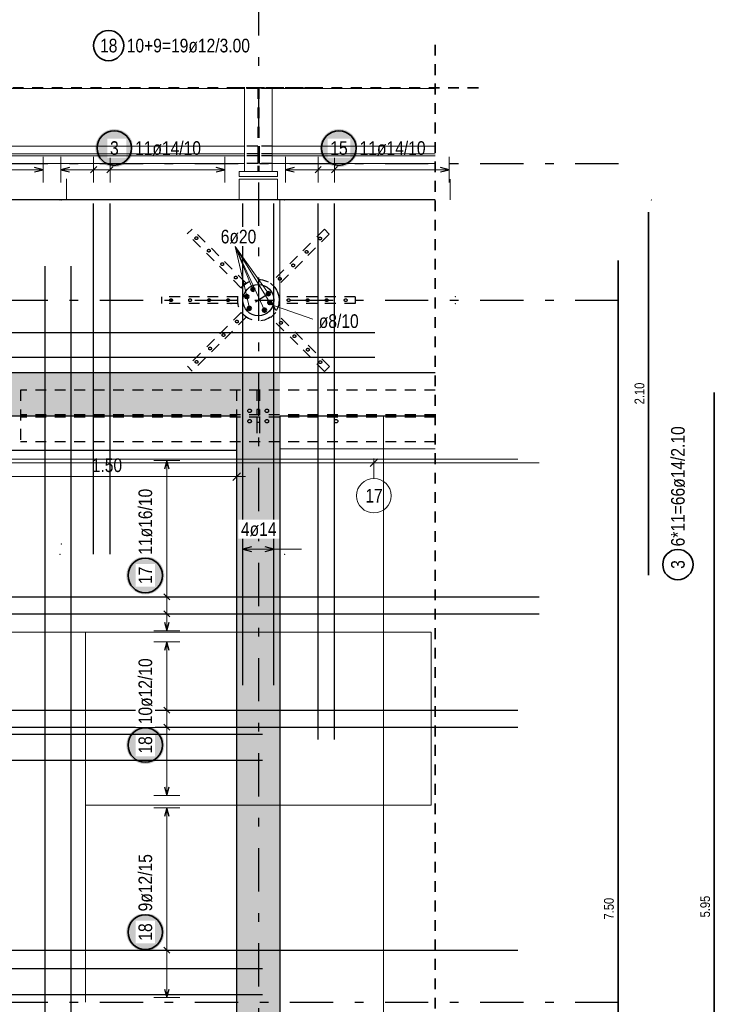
# Model space of a CAD drawing. Header units: millimetres. Extents: x -5 to 113, y -26 to 51.
# Tile 20 of 31: x 42 to 50, y 27 to 38. Entities that reach past the tile are written whole.
import ezdxf

# ---------------------------------------------------------------- set-up
doc = ezdxf.new("R2010")
doc.units = ezdxf.units.MM
doc.linetypes.add('DASHDOTX2', pattern=[2, 1, -0.5, 0, -0.5])
doc.linetypes.add('HIDDEN', pattern=[0.375, 0.25, -0.125])
for name, color, linetype, lineweight in [('Achsen', 7, 'Continuous', 20), ('Mattenbewehrung', 7, 'Continuous', 20), ('Schraffuren', 7, 'Continuous', 20), ('Stabstahl', 7, 'Continuous', 20)]:
    doc.layers.add(name, color=color, linetype=linetype, lineweight=lineweight)
doc.styles.add('Arial Narrow', font='ARIALN.TTF')
doc.dimstyles.new('Arch_Strakon_dimstyle', dxfattribs={"dimtxt": 15.75, "dimasz": 1, "dimexe": 1.25, "dimexo": 0.0625, "dimgap": 1, "dimtad": 0, "dimdec": 4, "dimzin": 12, "dimdsep": 46, "dimtxsty": 'Arial Narrow', "dimblk": 'Arrowhead_Tick', "dimsah": 1, "dimcen": 0, "dimse1": 1, "dimse2": 1, "dimclrd": 6, "dimclrt": 2, "dimazin": 0, "dimtfac": 1, "dimtdec": 4, "dimtmove": 0, "dimatfit": 3, "dimldrblk": 'NONE', "dimfxl": 1, "dimtvp": 1, "dimtolj": 1, "dimtzin": 0, "dimlwd": 13, "dimarcsym": 2})

# ---------------------------------------------------------------- blocks, each defined once
blk = doc.blocks.new('Arrowhead_Tick')
at = {"color": 0, "linetype": 'Continuous', "lineweight": -2, "ltscale": 0.5}
for p, q in [((0, 20), (0, -10)), ((-1, 0), (0, 0)), ((10, 0), (0, 0))]:
    blk.add_line(p, q, dxfattribs=at)
at = {"color": 2, "linetype": 'Continuous', "lineweight": 35, "ltscale": 0.5}
blk.add_line((4.4, 4.4), (-4.4, -4.4), dxfattribs=at)
blk = doc.blocks.new('*D20')
at = {"layer": 'Defpoints', "color": 0}
for p in [(44.757, 33.15), (41.755, 33.01), (44.757, 32.85)]:
    blk.add_point(p, dxfattribs=at)
at = {"layer": 'Stabstahl', "color": 6, "linetype": 'Continuous', "lineweight": 13}
blk.add_line((41.765, 32.85), (44.747, 32.85), dxfattribs=at)
at = {"layer": 'Stabstahl', "color": 6, "lineweight": 13, "xscale": 0.01, "yscale": 0.01, "zscale": 0.01}
blk.add_blockref('Arrowhead_Tick', (44.757, 32.85), dxfattribs=at)
at = {"layer": 'Stabstahl', "color": 6, "lineweight": 13, "xscale": 0.01, "yscale": 0.01, "zscale": 0.01, "rotation": 180}
blk.add_blockref('Arrowhead_Tick', (41.755, 32.85), dxfattribs=at)
at = {"layer": 'Stabstahl', "color": 2, "lineweight": 35, "insert": (43.256, 32.98), "char_height": 0.1575, "attachment_point": 5, "style": 'Arial Narrow'}
blk.add_mtext('\\A1;1.50', dxfattribs=at)
blk = doc.blocks.new('_None')

msp = doc.modelspace()

# ---------------------------------------------------------------- hatches: boundary and pattern name
at = {"layer": 'Schraffuren', "lineweight": 13, "true_color": 0xd7ffd7}
for points in [[(44.756532, 34.050196), (44.756532, 33.550196), (42.156532, 33.550196), (42.156532, 34.050195)], [(45.256532, 34.050196), (45.256532, 6.630196), (44.756532, 6.630196), (44.756532, 34.050196)]]:
    msp.add_hatch(color=254, dxfattribs=at).paths.add_polyline_path(points)
at = {"layer": 'Stabstahl', "lineweight": 25, "true_color": 0xffffff}
for points in [[(43.561502, 36.65), (43.561368, 36.657678), (43.560966, 36.665346), (43.560297, 36.672996), (43.559361, 36.680618), (43.55816, 36.688203), (43.556695, 36.695741), (43.554967, 36.703223), (43.55298, 36.71064), (43.550735, 36.717984), (43.548235, 36.725244), (43.545483, 36.732413), (43.542482, 36.739482), (43.539237, 36.746442), (43.535751, 36.753284), (43.532028, 36.76), (43.528073, 36.766582), (43.523891, 36.773022), (43.519486, 36.779313), (43.514865, 36.785446), (43.510032, 36.791413), (43.504994, 36.797209), (43.499757, 36.802825), (43.494327, 36.808255), (43.488711, 36.813492), (43.482916, 36.81853), (43.476948, 36.823362), (43.470815, 36.827984), (43.464525, 36.832388), (43.458085, 36.836571), (43.451502, 36.840526), (43.444786, 36.844248), (43.437944, 36.847735), (43.430984, 36.85098), (43.423916, 36.85398), (43.416747, 36.856732), (43.409486, 36.859232), (43.402142, 36.861478), (43.394725, 36.863465), (43.387243, 36.865192), (43.379705, 36.866658), (43.37212, 36.867859), (43.364499, 36.868795), (43.356849, 36.869464), (43.34918, 36.869866), (43.341502, 36.87), (43.333824, 36.869866), (43.326156, 36.869464), (43.318506, 36.868795), (43.310884, 36.867859), (43.3033, 36.866658), (43.295762, 36.865192), (43.288279, 36.863465), (43.280862, 36.861478), (43.273519, 36.859232), (43.266258, 36.856732), (43.259089, 36.85398), (43.25202, 36.85098), (43.245061, 36.847735), (43.238219, 36.844248), (43.231502, 36.840526), (43.22492, 36.836571), (43.21848, 36.832388), (43.21219, 36.827984), (43.206057, 36.823362), (43.200089, 36.81853), (43.194294, 36.813492), (43.188677, 36.808255), (43.183248, 36.802825), (43.17801, 36.797209), (43.172972, 36.791413), (43.16814, 36.785446), (43.163519, 36.779313), (43.159114, 36.773022), (43.154932, 36.766582), (43.150977, 36.76), (43.147254, 36.753284), (43.143768, 36.746442), (43.140522, 36.739482), (43.137522, 36.732413), (43.13477, 36.725244), (43.13227, 36.717984), (43.130025, 36.71064), (43.128037, 36.703223), (43.12631, 36.695741), (43.124845, 36.688203), (43.123643, 36.680618), (43.122707, 36.672996), (43.122038, 36.665346), (43.121636, 36.657678), (43.121502, 36.65), (43.121636, 36.642322), (43.122038, 36.634654), (43.122707, 36.627004), (43.123643, 36.619382), (43.124845, 36.611797), (43.12631, 36.604259), (43.128037, 36.596777), (43.130025, 36.58936), (43.13227, 36.582016), (43.13477, 36.574756), (43.137522, 36.567587), (43.140522, 36.560518), (43.143768, 36.553558), (43.147254, 36.546716), (43.150977, 36.54), (43.154932, 36.533418), (43.159114, 36.526978), (43.163519, 36.520687), (43.16814, 36.514554), (43.172972, 36.508587), (43.17801, 36.502791), (43.183248, 36.497175), (43.188677, 36.491745), (43.194294, 36.486508), (43.200089, 36.48147), (43.206057, 36.476638), (43.21219, 36.472016), (43.21848, 36.467612), (43.22492, 36.463429), (43.231502, 36.459474), (43.238219, 36.455752), (43.245061, 36.452265), (43.25202, 36.44902), (43.259089, 36.44602), (43.266258, 36.443268), (43.273519, 36.440768), (43.280862, 36.438522), (43.288279, 36.436535), (43.295762, 36.434808), (43.3033, 36.433342), (43.310884, 36.432141), (43.318506, 36.431205), (43.326156, 36.430536), (43.333824, 36.430134), (43.341502, 36.43), (43.34918, 36.430134), (43.356849, 36.430536), (43.364499, 36.431205), (43.37212, 36.432141), (43.379705, 36.433342), (43.387243, 36.434808), (43.394725, 36.436535), (43.402142, 36.438522), (43.409486, 36.440768), (43.416747, 36.443268), (43.423916, 36.44602), (43.430984, 36.44902), (43.437944, 36.452265), (43.444786, 36.455752), (43.451502, 36.459474), (43.458085, 36.463429), (43.464525, 36.467612), (43.470815, 36.472016), (43.476948, 36.476638), (43.482916, 36.48147), (43.488711, 36.486508), (43.494327, 36.491745), (43.499757, 36.497175), (43.504994, 36.502791), (43.510032, 36.508587), (43.514865, 36.514554), (43.519486, 36.520687), (43.523891, 36.526978), (43.528073, 36.533418), (43.532028, 36.54), (43.535751, 36.546716), (43.539237, 36.553558), (43.542482, 36.560518), (43.545483, 36.567587), (43.548235, 36.574756), (43.550735, 36.582016), (43.55298, 36.58936), (43.554967, 36.596777), (43.556695, 36.604259), (43.55816, 36.611797), (43.559361, 36.619382), (43.560297, 36.627004), (43.560966, 36.634654)], [(46.158893, 36.65), (46.158759, 36.657678), (46.158357, 36.665346), (46.157688, 36.672996), (46.156752, 36.680618), (46.155551, 36.688203), (46.154085, 36.695741), (46.152358, 36.703223), (46.150371, 36.71064), (46.148125, 36.717984), (46.145625, 36.725244), (46.142873, 36.732413), (46.139873, 36.739482), (46.136628, 36.746442), (46.133141, 36.753284), (46.129419, 36.76), (46.125464, 36.766582), (46.121281, 36.773022), (46.116877, 36.779313), (46.112255, 36.785446), (46.107423, 36.791413), (46.102385, 36.797209), (46.097148, 36.802825), (46.091718, 36.808255), (46.086102, 36.813492), (46.080306, 36.81853), (46.074339, 36.823362), (46.068206, 36.827984), (46.061915, 36.832388), (46.055475, 36.836571), (46.048893, 36.840526), (46.042177, 36.844248), (46.035335, 36.847735), (46.028375, 36.85098), (46.021306, 36.85398), (46.014137, 36.856732), (46.006877, 36.859232), (45.999533, 36.861478), (45.992116, 36.863465), (45.984634, 36.865192), (45.977096, 36.866658), (45.969511, 36.867859), (45.961889, 36.868795), (45.954239, 36.869464), (45.946571, 36.869866), (45.938893, 36.87), (45.931215, 36.869866), (45.923547, 36.869464), (45.915897, 36.868795), (45.908275, 36.867859), (45.90069, 36.866658), (45.893152, 36.865192), (45.88567, 36.863465), (45.878253, 36.861478), (45.870909, 36.859232), (45.863649, 36.856732), (45.85648, 36.85398), (45.849411, 36.85098), (45.842451, 36.847735), (45.835609, 36.844248), (45.828893, 36.840526), (45.822311, 36.836571), (45.815871, 36.832388), (45.80958, 36.827984), (45.803447, 36.823362), (45.79748, 36.81853), (45.791684, 36.813492), (45.786068, 36.808255), (45.780638, 36.802825), (45.775401, 36.797209), (45.770363, 36.791413), (45.765531, 36.785446), (45.760909, 36.779313), (45.756505, 36.773022), (45.752322, 36.766582), (45.748367, 36.76), (45.744645, 36.753284), (45.741158, 36.746442), (45.737913, 36.739482), (45.734913, 36.732413), (45.732161, 36.725244), (45.729661, 36.717984), (45.727415, 36.71064), (45.725428, 36.703223), (45.723701, 36.695741), (45.722235, 36.688203), (45.721034, 36.680618), (45.720098, 36.672996), (45.719429, 36.665346), (45.719027, 36.657678), (45.718893, 36.65), (45.719027, 36.642322), (45.719429, 36.634654), (45.720098, 36.627004), (45.721034, 36.619382), (45.722235, 36.611797), (45.723701, 36.604259), (45.725428, 36.596777), (45.727415, 36.58936), (45.729661, 36.582016), (45.732161, 36.574756), (45.734913, 36.567587), (45.737913, 36.560518), (45.741158, 36.553558), (45.744645, 36.546716), (45.748367, 36.54), (45.752322, 36.533418), (45.756505, 36.526978), (45.760909, 36.520687), (45.765531, 36.514554), (45.770363, 36.508587), (45.775401, 36.502791), (45.780638, 36.497175), (45.786068, 36.491745), (45.791684, 36.486508), (45.79748, 36.48147), (45.803447, 36.476638), (45.80958, 36.472016), (45.815871, 36.467612), (45.822311, 36.463429), (45.828893, 36.459474), (45.835609, 36.455752), (45.842451, 36.452265), (45.849411, 36.44902), (45.85648, 36.44602), (45.863649, 36.443268), (45.870909, 36.440768), (45.878253, 36.438522), (45.88567, 36.436535), (45.893152, 36.434808), (45.90069, 36.433342), (45.908275, 36.432141), (45.915897, 36.431205), (45.923547, 36.430536), (45.931215, 36.430134), (45.938893, 36.43), (45.946571, 36.430134), (45.954239, 36.430536), (45.961889, 36.431205), (45.969511, 36.432141), (45.977096, 36.433342), (45.984634, 36.434808), (45.992116, 36.436535), (45.999533, 36.438522), (46.006877, 36.440768), (46.014137, 36.443268), (46.021306, 36.44602), (46.028375, 36.44902), (46.035335, 36.452265), (46.042177, 36.455752), (46.048893, 36.459474), (46.055475, 36.463429), (46.061915, 36.467612), (46.068206, 36.472016), (46.074339, 36.476638), (46.080306, 36.48147), (46.086102, 36.486508), (46.091718, 36.491745), (46.097148, 36.497175), (46.102385, 36.502791), (46.107423, 36.508587), (46.112255, 36.514554), (46.116877, 36.520687), (46.121281, 36.526978), (46.125464, 36.533418), (46.129419, 36.54), (46.133141, 36.546716), (46.136628, 36.553558), (46.139873, 36.560518), (46.142873, 36.567587), (46.145625, 36.574756), (46.148125, 36.582016), (46.150371, 36.58936), (46.152358, 36.596777), (46.154085, 36.604259), (46.155551, 36.611797), (46.156752, 36.619382), (46.157688, 36.627004), (46.158357, 36.634654)], [(43.92, 31.70621), (43.919866, 31.713888), (43.919464, 31.721556), (43.918795, 31.729206), (43.917859, 31.736828), (43.916658, 31.744412), (43.915192, 31.75195), (43.913465, 31.759433), (43.911478, 31.76685), (43.909232, 31.774193), (43.906732, 31.781454), (43.90398, 31.788623), (43.90098, 31.795692), (43.897735, 31.802651), (43.894248, 31.809493), (43.890526, 31.81621), (43.886571, 31.822792), (43.882388, 31.829232), (43.877984, 31.835522), (43.873362, 31.841655), (43.86853, 31.847623), (43.863492, 31.853418), (43.858255, 31.859035), (43.852825, 31.864464), (43.847209, 31.869702), (43.841413, 31.874739), (43.835446, 31.879572), (43.829313, 31.884193), (43.823022, 31.888598), (43.816582, 31.89278), (43.81, 31.896735), (43.803284, 31.900458), (43.796442, 31.903944), (43.789482, 31.90719), (43.782413, 31.91019), (43.775244, 31.912942), (43.767984, 31.915442), (43.76064, 31.917687), (43.753223, 31.919675), (43.745741, 31.921402), (43.738203, 31.922867), (43.730618, 31.924069), (43.722996, 31.925005), (43.715346, 31.925674), (43.707678, 31.926076), (43.7, 31.92621), (43.692322, 31.926076), (43.684654, 31.925674), (43.677004, 31.925005), (43.669382, 31.924069), (43.661797, 31.922867), (43.654259, 31.921402), (43.646777, 31.919675), (43.63936, 31.917687), (43.632016, 31.915442), (43.624756, 31.912942), (43.617587, 31.91019), (43.610518, 31.90719), (43.603558, 31.903944), (43.596716, 31.900458), (43.59, 31.896735), (43.583418, 31.89278), (43.576978, 31.888598), (43.570687, 31.884193), (43.564554, 31.879572), (43.558587, 31.874739), (43.552791, 31.869702), (43.547175, 31.864464), (43.541745, 31.859035), (43.536508, 31.853418), (43.53147, 31.847623), (43.526638, 31.841655), (43.522016, 31.835522), (43.517612, 31.829232), (43.513429, 31.822792), (43.509474, 31.81621), (43.505752, 31.809493), (43.502265, 31.802651), (43.49902, 31.795692), (43.49602, 31.788623), (43.493268, 31.781454), (43.490768, 31.774193), (43.488522, 31.76685), (43.486535, 31.759433), (43.484808, 31.75195), (43.483342, 31.744412), (43.482141, 31.736828), (43.481205, 31.729206), (43.480536, 31.721556), (43.480134, 31.713888), (43.48, 31.70621), (43.480134, 31.698532), (43.480536, 31.690863), (43.481205, 31.683213), (43.482141, 31.675592), (43.483342, 31.668007), (43.484808, 31.660469), (43.486535, 31.652987), (43.488522, 31.645569), (43.490768, 31.638226), (43.493268, 31.630965), (43.49602, 31.623796), (43.49902, 31.616728), (43.502265, 31.609768), (43.505752, 31.602926), (43.509474, 31.59621), (43.513429, 31.589627), (43.517612, 31.583187), (43.522016, 31.576897), (43.526638, 31.570764), (43.53147, 31.564796), (43.536508, 31.559001), (43.541745, 31.553385), (43.547175, 31.547955), (43.552791, 31.542718), (43.558587, 31.53768), (43.564554, 31.532847), (43.570687, 31.528226), (43.576978, 31.523821), (43.583418, 31.519639), (43.59, 31.515684), (43.596716, 31.511961), (43.603558, 31.508475), (43.610518, 31.50523), (43.617587, 31.502229), (43.624756, 31.499477), (43.632016, 31.496977), (43.63936, 31.494732), (43.646777, 31.492745), (43.654259, 31.491017), (43.661797, 31.489552), (43.669382, 31.488351), (43.677004, 31.487415), (43.684654, 31.486746), (43.692322, 31.486344), (43.7, 31.48621), (43.707678, 31.486344), (43.715346, 31.486746), (43.722996, 31.487415), (43.730618, 31.488351), (43.738203, 31.489552), (43.745741, 31.491017), (43.753223, 31.492745), (43.76064, 31.494732), (43.767984, 31.496977), (43.775244, 31.499477), (43.782413, 31.502229), (43.789482, 31.50523), (43.796442, 31.508475), (43.803284, 31.511961), (43.81, 31.515684), (43.816582, 31.519639), (43.823022, 31.523821), (43.829313, 31.528226), (43.835446, 31.532847), (43.841413, 31.53768), (43.847209, 31.542718), (43.852825, 31.547955), (43.858255, 31.553385), (43.863492, 31.559001), (43.86853, 31.564796), (43.873362, 31.570764), (43.877984, 31.576897), (43.882388, 31.583187), (43.886571, 31.589627), (43.890526, 31.59621), (43.894248, 31.602926), (43.897735, 31.609768), (43.90098, 31.616728), (43.90398, 31.623796), (43.906732, 31.630965), (43.909232, 31.638226), (43.911478, 31.645569), (43.913465, 31.652987), (43.915192, 31.660469), (43.916658, 31.668007), (43.917859, 31.675592), (43.918795, 31.683213), (43.919464, 31.690863)], [(43.92, 29.74461), (43.919866, 29.752287), (43.919464, 29.759956), (43.918795, 29.767606), (43.917859, 29.775228), (43.916658, 29.782812), (43.915192, 29.79035), (43.913465, 29.797832), (43.911478, 29.80525), (43.909232, 29.812593), (43.906732, 29.819854), (43.90398, 29.827023), (43.90098, 29.834092), (43.897735, 29.841051), (43.894248, 29.847893), (43.890526, 29.85461), (43.886571, 29.861192), (43.882388, 29.867632), (43.877984, 29.873922), (43.873362, 29.880055), (43.86853, 29.886023), (43.863492, 29.891818), (43.858255, 29.897434), (43.852825, 29.902864), (43.847209, 29.908101), (43.841413, 29.913139), (43.835446, 29.917972), (43.829313, 29.922593), (43.823022, 29.926998), (43.816582, 29.93118), (43.81, 29.935135), (43.803284, 29.938858), (43.796442, 29.942344), (43.789482, 29.94559), (43.782413, 29.94859), (43.775244, 29.951342), (43.767984, 29.953842), (43.76064, 29.956087), (43.753223, 29.958075), (43.745741, 29.959802), (43.738203, 29.961267), (43.730618, 29.962469), (43.722996, 29.963404), (43.715346, 29.964074), (43.707678, 29.964476), (43.7, 29.96461), (43.692322, 29.964476), (43.684654, 29.964074), (43.677004, 29.963404), (43.669382, 29.962469), (43.661797, 29.961267), (43.654259, 29.959802), (43.646777, 29.958075), (43.63936, 29.956087), (43.632016, 29.953842), (43.624756, 29.951342), (43.617587, 29.94859), (43.610518, 29.94559), (43.603558, 29.942344), (43.596716, 29.938858), (43.59, 29.935135), (43.583418, 29.93118), (43.576978, 29.926998), (43.570687, 29.922593), (43.564554, 29.917972), (43.558587, 29.913139), (43.552791, 29.908101), (43.547175, 29.902864), (43.541745, 29.897434), (43.536508, 29.891818), (43.53147, 29.886023), (43.526638, 29.880055), (43.522016, 29.873922), (43.517612, 29.867632), (43.513429, 29.861192), (43.509474, 29.85461), (43.505752, 29.847893), (43.502265, 29.841051), (43.49902, 29.834092), (43.49602, 29.827023), (43.493268, 29.819854), (43.490768, 29.812593), (43.488522, 29.80525), (43.486535, 29.797832), (43.484808, 29.79035), (43.483342, 29.782812), (43.482141, 29.775228), (43.481205, 29.767606), (43.480536, 29.759956), (43.480134, 29.752287), (43.48, 29.74461), (43.480134, 29.736932), (43.480536, 29.729263), (43.481205, 29.721613), (43.482141, 29.713991), (43.483342, 29.706407), (43.484808, 29.698869), (43.486535, 29.691387), (43.488522, 29.683969), (43.490768, 29.676626), (43.493268, 29.669365), (43.49602, 29.662196), (43.49902, 29.655127), (43.502265, 29.648168), (43.505752, 29.641326), (43.509474, 29.63461), (43.513429, 29.628027), (43.517612, 29.621587), (43.522016, 29.615297), (43.526638, 29.609164), (43.53147, 29.603196), (43.536508, 29.597401), (43.541745, 29.591785), (43.547175, 29.586355), (43.552791, 29.581118), (43.558587, 29.57608), (43.564554, 29.571247), (43.570687, 29.566626), (43.576978, 29.562221), (43.583418, 29.558039), (43.59, 29.554084), (43.596716, 29.550361), (43.603558, 29.546875), (43.610518, 29.54363), (43.617587, 29.540629), (43.624756, 29.537877), (43.632016, 29.535377), (43.63936, 29.533132), (43.646777, 29.531144), (43.654259, 29.529417), (43.661797, 29.527952), (43.669382, 29.526751), (43.677004, 29.525815), (43.684654, 29.525145), (43.692322, 29.524744), (43.7, 29.52461), (43.707678, 29.524744), (43.715346, 29.525145), (43.722996, 29.525815), (43.730618, 29.526751), (43.738203, 29.527952), (43.745741, 29.529417), (43.753223, 29.531144), (43.76064, 29.533132), (43.767984, 29.535377), (43.775244, 29.537877), (43.782413, 29.540629), (43.789482, 29.54363), (43.796442, 29.546875), (43.803284, 29.550361), (43.81, 29.554084), (43.816582, 29.558039), (43.823022, 29.562221), (43.829313, 29.566626), (43.835446, 29.571247), (43.841413, 29.57608), (43.847209, 29.581118), (43.852825, 29.586355), (43.858255, 29.591785), (43.863492, 29.597401), (43.86853, 29.603196), (43.873362, 29.609164), (43.877984, 29.615297), (43.882388, 29.621587), (43.886571, 29.628027), (43.890526, 29.63461), (43.894248, 29.641326), (43.897735, 29.648168), (43.90098, 29.655127), (43.90398, 29.662196), (43.906732, 29.669365), (43.909232, 29.676626), (43.911478, 29.683969), (43.913465, 29.691387), (43.915192, 29.698869), (43.916658, 29.706407), (43.917859, 29.713991), (43.918795, 29.721613), (43.919464, 29.729263)], [(43.92, 27.580222), (43.919866, 27.5879), (43.919464, 27.595569), (43.918795, 27.603218), (43.917859, 27.61084), (43.916658, 27.618425), (43.915192, 27.625963), (43.913465, 27.633445), (43.911478, 27.640862), (43.909232, 27.648206), (43.906732, 27.655467), (43.90398, 27.662636), (43.90098, 27.669704), (43.897735, 27.676664), (43.894248, 27.683506), (43.890526, 27.690222), (43.886571, 27.696804), (43.882388, 27.703245), (43.877984, 27.709535), (43.873362, 27.715668), (43.86853, 27.721635), (43.863492, 27.727431), (43.858255, 27.733047), (43.852825, 27.738477), (43.847209, 27.743714), (43.841413, 27.748752), (43.835446, 27.753585), (43.829313, 27.758206), (43.823022, 27.76261), (43.816582, 27.766793), (43.81, 27.770748), (43.803284, 27.774471), (43.796442, 27.777957), (43.789482, 27.781202), (43.782413, 27.784203), (43.775244, 27.786955), (43.767984, 27.789455), (43.76064, 27.7917), (43.753223, 27.793687), (43.745741, 27.795415), (43.738203, 27.79688), (43.730618, 27.798081), (43.722996, 27.799017), (43.715346, 27.799686), (43.707678, 27.800088), (43.7, 27.800222), (43.692322, 27.800088), (43.684654, 27.799686), (43.677004, 27.799017), (43.669382, 27.798081), (43.661797, 27.79688), (43.654259, 27.795415), (43.646777, 27.793687), (43.63936, 27.7917), (43.632016, 27.789455), (43.624756, 27.786955), (43.617587, 27.784203), (43.610518, 27.781202), (43.603558, 27.777957), (43.596716, 27.774471), (43.59, 27.770748), (43.583418, 27.766793), (43.576978, 27.76261), (43.570687, 27.758206), (43.564554, 27.753585), (43.558587, 27.748752), (43.552791, 27.743714), (43.547175, 27.738477), (43.541745, 27.733047), (43.536508, 27.727431), (43.53147, 27.721635), (43.526638, 27.715668), (43.522016, 27.709535), (43.517612, 27.703245), (43.513429, 27.696804), (43.509474, 27.690222), (43.505752, 27.683506), (43.502265, 27.676664), (43.49902, 27.669704), (43.49602, 27.662636), (43.493268, 27.655467), (43.490768, 27.648206), (43.488522, 27.640862), (43.486535, 27.633445), (43.484808, 27.625963), (43.483342, 27.618425), (43.482141, 27.61084), (43.481205, 27.603218), (43.480536, 27.595569), (43.480134, 27.5879), (43.48, 27.580222), (43.480134, 27.572544), (43.480536, 27.564876), (43.481205, 27.557226), (43.482141, 27.549604), (43.483342, 27.54202), (43.484808, 27.534482), (43.486535, 27.526999), (43.488522, 27.519582), (43.490768, 27.512238), (43.493268, 27.504978), (43.49602, 27.497809), (43.49902, 27.49074), (43.502265, 27.483781), (43.505752, 27.476938), (43.509474, 27.470222), (43.513429, 27.46364), (43.517612, 27.4572), (43.522016, 27.450909), (43.526638, 27.444777), (43.53147, 27.438809), (43.536508, 27.433013), (43.541745, 27.427397), (43.547175, 27.421967), (43.552791, 27.41673), (43.558587, 27.411692), (43.564554, 27.40686), (43.570687, 27.402238), (43.576978, 27.397834), (43.583418, 27.393652), (43.59, 27.389697), (43.596716, 27.385974), (43.603558, 27.382487), (43.610518, 27.379242), (43.617587, 27.376242), (43.624756, 27.37349), (43.632016, 27.37099), (43.63936, 27.368745), (43.646777, 27.366757), (43.654259, 27.36503), (43.661797, 27.363564), (43.669382, 27.362363), (43.677004, 27.361427), (43.684654, 27.360758), (43.692322, 27.360356), (43.7, 27.360222), (43.707678, 27.360356), (43.715346, 27.360758), (43.722996, 27.361427), (43.730618, 27.362363), (43.738203, 27.363564), (43.745741, 27.36503), (43.753223, 27.366757), (43.76064, 27.368745), (43.767984, 27.37099), (43.775244, 27.37349), (43.782413, 27.376242), (43.789482, 27.379242), (43.796442, 27.382487), (43.803284, 27.385974), (43.81, 27.389697), (43.816582, 27.393652), (43.823022, 27.397834), (43.829313, 27.402238), (43.835446, 27.40686), (43.841413, 27.411692), (43.847209, 27.41673), (43.852825, 27.421967), (43.858255, 27.427397), (43.863492, 27.433013), (43.86853, 27.438809), (43.873362, 27.444777), (43.877984, 27.450909), (43.882388, 27.4572), (43.886571, 27.46364), (43.890526, 27.470222), (43.894248, 27.476938), (43.897735, 27.483781), (43.90098, 27.49074), (43.90398, 27.497809), (43.906732, 27.504978), (43.909232, 27.512238), (43.911478, 27.519582), (43.913465, 27.526999), (43.915192, 27.534482), (43.916658, 27.54202), (43.917859, 27.549604), (43.918795, 27.557226), (43.919464, 27.564876)]]:
    msp.add_hatch(color=7, dxfattribs=at).paths.add_polyline_path(points)

# ---------------------------------------------------------------- linework, layer by layer
at = {"color": 2, "linetype": 'HIDDEN', "lineweight": 35, "ltscale": 0.5}
for p, q in [((45.667387, 37.344906), (4.22623, 37.344906)), ((47.552818, 37.344906), (44.667387, 37.344906))]:
    msp.add_line(p, q, dxfattribs=at)
at = {"color": 7, "linetype": 'Continuous', "lineweight": 18}
for p, q in [((44.847387, 37.340203), (40.567417, 37.340203)), ((44.847387, 37.344906), (44.847387, 36.380203)), ((45.167387, 37.344906), (45.167387, 36.380203)), ((47.052818, 37.340203), (45.167387, 37.340203)), ((44.847387, 36.470203), (40.567417, 36.470203)), ((47.052818, 36.470203), (45.167387, 36.470203)), ((44.847387, 36.380203), (44.787387, 36.380203)), ((44.787387, 36.380203), (44.787387, 36.320203)), ((45.167387, 36.380203), (44.847387, 36.380203)), ((45.227387, 36.380203), (45.167387, 36.380203)), ((45.227387, 36.380203), (45.227387, 36.320203)), ((45.227387, 36.320441), (44.787387, 36.320438)), ((45.227387, 36.290203), (44.787387, 36.290203)), ((44.787387, 36.290203), (44.787387, 36.050203)), ((45.227387, 36.290203), (45.227387, 36.050203)), ((47.052818, 33.170196), (45.256532, 33.170196))]:
    msp.add_line(p, q, dxfattribs=at)
at = {"color": 3, "linetype": 'HIDDEN', "lineweight": 25, "ltscale": 0.5}
for p, q in [((45.001014, 37.340203), (44.847387, 37.340203)), ((44.999887, 37.344906), (44.999887, 36.380203)), ((45.001014, 37.344906), (45.001014, 37.340203)), ((45.014887, 37.344906), (45.014887, 36.380203)), ((45.015244, 37.344906), (45.015244, 37.340203)), ((45.167387, 37.340203), (45.015244, 37.340203)), ((45.001014, 36.670203), (44.847387, 36.670203)), ((45.001014, 36.581372), (44.847387, 36.581371)), ((45.001014, 36.670203), (45.001014, 36.581203)), ((45.001014, 36.581203), (45.001014, 36.559203)), ((45.167387, 36.670203), (45.015244, 36.670203)), ((45.015244, 36.670203), (45.015244, 36.581203)), ((45.167387, 36.581373), (45.015244, 36.581372)), ((45.015244, 36.581203), (45.015244, 36.559203)), ((45.001014, 36.559203), (44.847387, 36.559203)), ((45.001014, 36.470203), (44.847387, 36.470203)), ((45.001014, 36.559203), (45.001014, 36.470203)), ((45.167387, 36.559203), (45.015244, 36.559203)), ((45.015244, 36.559203), (45.015244, 36.470203)), ((45.167387, 36.470203), (45.015244, 36.470203)), ((44.240883, 35.713268), (44.184315, 35.6567)), ((44.495442, 35.345573), (44.184315, 35.6567)), ((45.771062, 35.71044), (45.459935, 35.399313)), ((45.827631, 35.653872), (45.516504, 35.342745)), ((45.827631, 35.653872), (45.771062, 35.71044)), ((44.806569, 35.034446), (44.495442, 35.345573)), ((44.863137, 35.091015), (44.55201, 35.402142)), ((45.459935, 35.399313), (45.148808, 35.088186)), ((45.516504, 35.342745), (45.205377, 35.031618)), ((44.863137, 35.091015), (44.806569, 35.034446)), ((45.205377, 35.031618), (45.148808, 35.088186)), ((44.327387, 34.930196), (43.887387, 34.930196)), ((43.887387, 34.930196), (43.887387, 34.850196)), ((44.767387, 34.930196), (44.327387, 34.930196)), ((44.767387, 34.930196), (44.767387, 34.850196)), ((45.687387, 34.930196), (45.247387, 34.930196)), ((45.247387, 34.930196), (45.247387, 34.850196)), ((46.127387, 34.930196), (45.687387, 34.930196)), ((46.127387, 34.930196), (46.127387, 34.850196)), ((44.327387, 34.850196), (43.887387, 34.850196)), ((44.767387, 34.850196), (44.327387, 34.850196)), ((44.809397, 34.748775), (44.49827, 34.437648)), ((44.865966, 34.692206), (44.809397, 34.748775)), ((45.208205, 34.745946), (45.151637, 34.689378)), ((45.519332, 34.434819), (45.208205, 34.745946)), ((45.687387, 34.850196), (45.247387, 34.850196)), ((46.127387, 34.850196), (45.687387, 34.850196)), ((44.865966, 34.692206), (44.554839, 34.381079)), ((45.462764, 34.378251), (45.151637, 34.689378)), ((44.49827, 34.437648), (44.187143, 34.126521)), ((45.830459, 34.123692), (45.519332, 34.434819)), ((44.554839, 34.381079), (44.243712, 34.069952)), ((45.773891, 34.067124), (45.462764, 34.378251)), ((44.243712, 34.069952), (44.187143, 34.126521)), ((45.830459, 34.123692), (45.773891, 34.067124)), ((47.052818, 33.850196), (42.256532, 33.850196)), ((42.256532, 33.850196), (42.256532, 33.250196)), ((44.756532, 33.850196), (44.756532, 33.550196)), ((44.991532, 33.850196), (44.991532, 33.624196)), ((45.021532, 33.850196), (45.021532, 33.624196)), ((45.021532, 33.624196), (44.991532, 33.624196)), ((44.991532, 33.624196), (44.991532, 33.564196)), ((45.021532, 33.624196), (45.021532, 33.564196)), ((47.052818, 33.564196), (42.256532, 33.564196)), ((47.052818, 33.536196), (42.256532, 33.536196)), ((44.991532, 33.536196), (44.991532, 33.476196)), ((45.021532, 33.536196), (45.021532, 33.476196)), ((45.021532, 33.476196), (44.991532, 33.476196)), ((44.991532, 33.476196), (44.991532, 33.250196)), ((45.021532, 33.476196), (45.021532, 33.250196)), ((47.052818, 33.250196), (42.256532, 33.250196))]:
    msp.add_line(p, q, dxfattribs=at)
at = {"color": 11, "linetype": 'Continuous', "lineweight": 25}
for p, q in [((47.052818, 36.050203), (9.10653, 36.050203)), ((47.052818, 34.050197), (45.256532, 34.050196)), ((47.052818, 33.550196), (45.256532, 33.550196)), ((44.756532, 33.150196), (42.156532, 33.150196))]:
    msp.add_line(p, q, dxfattribs=at)
at = {"color": 9, "linetype": 'Continuous', "lineweight": 0}
msp.add_line((45.256532, 34.050196), (45.256532, 36.050203), dxfattribs=at)
at = {"color": 3, "linetype": 'Continuous', "lineweight": 25}
for p, q in [((44.756532, 34.050196), (42.156532, 34.050195)), ((45.256532, 34.050196), (44.756532, 34.050196)), ((44.756532, 33.550196), (42.156532, 33.550196)), ((45.256532, 33.550196), (45.256532, 20.784677))]:
    msp.add_line(p, q, dxfattribs=at)
at = {"color": 3, "linetype": 'HIDDEN', "lineweight": 25, "ltscale": 0.5}
for centre, radius in [((44.290381, 35.607202), 0.016), ((45.721565, 35.604374), 0.016), ((44.434631, 35.462953), 0.016), ((45.566001, 35.448811), 0.016), ((44.590194, 35.307389), 0.016), ((45.410438, 35.293247), 0.016), ((44.745758, 35.151826), 0.016), ((45.007387, 34.890196), 0.24), ((45.254874, 35.137684), 0.016), ((43.997387, 34.890196), 0.016), ((44.217387, 34.890196), 0.016), ((44.437387, 34.890196), 0.016), ((44.657387, 34.890196), 0.016), ((45.357387, 34.890196), 0.016), ((45.577387, 34.890196), 0.016), ((45.797387, 34.890196), 0.016), ((46.017387, 34.890196), 0.016), ((44.7599, 34.642709), 0.016), ((45.269017, 34.628567), 0.016), ((44.604336, 34.487145), 0.016), ((45.42458, 34.473003), 0.016), ((44.448773, 34.331582), 0.016), ((45.580144, 34.31744), 0.016), ((44.293209, 34.176018), 0.016), ((45.724393, 34.17319), 0.016), ((44.906532, 33.610196), 0.02), ((45.106532, 33.610196), 0.02), ((44.906532, 33.490196), 0.02), ((45.106532, 33.490196), 0.02), ((45.906532, 33.490196), 0.02)]:
    msp.add_circle(centre, radius, dxfattribs=at)
at = {"layer": 'Achsen', "color": 3, "linetype": 'DASHDOTX2', "lineweight": 25, "ltscale": 0.5}
for p, q in [((45.007324, 39.55094), (45.007324, -6.857)), ((3.573324, 36.470196), (49.410516, 36.470196)), ((3.573324, 34.890196), (49.410516, 34.890196)), ((3.573324, 26.770196), (49.410516, 26.770196))]:
    msp.add_line(p, q, dxfattribs=at)
at = {"layer": 'Mattenbewehrung', "color": 9, "linetype": 'Continuous', "lineweight": 0}
for p, q in [((42.787387, 36.050203), (42.787387, 36.295777)), ((47.227387, 36.290203), (47.227387, 36.050203))]:
    msp.add_line(p, q, dxfattribs=at)
at = {"layer": 'Stabstahl', "color": 5, "linetype": 'Continuous', "lineweight": 18, "ltscale": 0.5}
for p, q in [((42.517835, 36.25), (42.517835, 36.55)), ((42.72359, 36.55), (42.72359, 36.25)), ((43.102457, 36.55), (43.102457, 36.25)), ((43.29189, 36.55), (43.29189, 36.25)), ((44.617922, 36.25), (44.617922, 36.55)), ((45.320981, 36.55), (45.320981, 36.25)), ((45.699847, 36.55), (45.699847, 36.25)), ((45.88928, 36.55), (45.88928, 36.25)), ((47.215313, 36.25), (47.215313, 36.55)), ((40.681836, 36.4), (42.517835, 36.4)), ((42.72359, 36.4), (44.617922, 36.4)), ((45.320981, 36.4), (47.215313, 36.4)), ((44.1, 33.034196), (43.8, 33.034196)), ((43.95, 33.034196), (43.95, 31.066198)), ((44.1, 31.459797), (43.8, 31.459797)), ((44.1, 31.262998), (43.8, 31.262998)), ((43.8, 31.066198), (44.1, 31.066198)), ((44.1, 30.938196), (43.8, 30.938196)), ((43.95, 30.938196), (43.95, 29.162198)), ((44.1, 30.148863), (43.8, 30.148863)), ((44.1, 29.95153), (43.8, 29.95153)), ((43.8, 29.162198), (44.1, 29.162198)), ((44.1, 29.018196), (43.8, 29.018196)), ((43.95, 29.018196), (43.95, 26.822198)), ((44.1, 27.371197), (43.8, 27.371197)), ((43.8, 26.822198), (44.1, 26.822198))]:
    msp.add_line(p, q, dxfattribs=at)
at = {"layer": 'Stabstahl', "color": 3, "linetype": 'Continuous', "lineweight": 25, "ltscale": 0.5}
for p, q in [((42.517835, 36.4), (42.417835, 36.426795)), ((42.417835, 36.373205), (42.517835, 36.4)), ((42.82359, 36.426795), (42.72359, 36.4)), ((42.72359, 36.4), (42.82359, 36.373205)), ((43.137812, 36.435355), (43.067101, 36.364645)), ((43.327245, 36.435355), (43.256534, 36.364645)), ((44.617922, 36.4), (44.517922, 36.426795)), ((44.517922, 36.373205), (44.617922, 36.4)), ((45.420981, 36.426795), (45.320981, 36.4)), ((45.320981, 36.4), (45.420981, 36.373205)), ((45.735203, 36.435355), (45.664492, 36.364645)), ((45.924636, 36.435355), (45.853925, 36.364645)), ((47.215313, 36.4), (47.115313, 36.426795)), ((47.115313, 36.373205), (47.215313, 36.4)), ((43.102457, 31.951188), (43.102457, 36.010203)), ((43.29189, 31.951188), (43.29189, 36.010203)), ((45.699847, 29.810203), (45.699847, 36.010203)), ((45.88928, 29.810203), (45.88928, 36.010203)), ((42.536371, 35.284677), (42.536371, 20.284677)), ((42.837822, 35.284677), (42.837822, 20.284677)), ((29.356532, 34.515199), (46.356532, 34.515199)), ((29.356532, 34.230199), (46.356532, 34.230199)), ((43.95, 33.034196), (43.923205, 32.934196)), ((43.976795, 32.934196), (43.95, 33.034196)), ((41.754524, 31.459797), (48.254524, 31.459797)), ((43.985355, 31.424442), (43.914645, 31.495153)), ((41.754524, 31.262998), (48.254524, 31.262998)), ((43.985355, 31.227642), (43.914645, 31.298353)), ((43.923205, 31.166198), (43.95, 31.066198)), ((43.95, 31.066198), (43.976795, 31.166198)), ((43.95, 30.938196), (43.923205, 30.838196)), ((43.976795, 30.838196), (43.95, 30.938196)), ((43.985355, 30.113508), (43.914645, 30.184219)), ((42.007324, 30.148863), (48.007324, 30.148863)), ((43.985355, 29.916175), (43.914645, 29.986885)), ((42.007324, 29.95153), (48.007324, 29.95153)), ((45.056532, 29.565114), (29.356532, 29.565114)), ((43.923205, 29.262198), (43.95, 29.162198)), ((43.95, 29.162198), (43.976795, 29.262198)), ((43.95, 29.018196), (43.923205, 28.918196)), ((43.976795, 28.918196), (43.95, 29.018196)), ((42.007324, 27.371197), (48.007324, 27.371197)), ((43.985355, 27.335842), (43.914645, 27.406553)), ((45.056532, 27.155836), (29.356532, 27.155836)), ((43.923205, 26.922198), (43.95, 26.822198)), ((43.95, 26.822198), (43.976795, 26.922198)), ((45.056532, 26.854677), (29.356532, 26.854677))]:
    msp.add_line(p, q, dxfattribs=at)
at = {"layer": 'Stabstahl', "color": 3, "linetype": 'Continuous', "lineweight": 25}
for p, q in [((44.827387, 30.438203), (44.827387, 36.010203)), ((45.187386, 30.438203), (45.187386, 36.010203)), ((45.160339, 34.985132), (44.973418, 34.869112)), ((44.967407, 34.890196), (45.187407, 34.890196)), ((45.150186, 34.886974), (45.204361, 34.774325)), ((44.927387, 32.037798), (44.827387, 32.011003)), ((44.827387, 32.011003), (44.927387, 31.984208)), ((45.187386, 32.011003), (45.087386, 32.037798)), ((45.087386, 31.984208), (45.187386, 32.011003))]:
    msp.add_line(p, q, dxfattribs=at)
at = {"layer": 'Stabstahl', "color": 2, "linetype": 'Continuous', "lineweight": 35, "ltscale": 0.5}
for p, q in [((49.521711, 31.709215), (49.521711, 35.909215)), ((49.168136, 35.350196), (49.168136, 20.350196)), ((50.281406, 33.824085), (50.281406, 21.924085))]:
    msp.add_line(p, q, dxfattribs=at)
at = {"layer": 'Stabstahl', "color": 5, "linetype": 'Continuous', "lineweight": 18}
for p, q in [((45.139313, 34.86329), (44.73777, 35.510129)), ((45.123886, 34.965669), (44.73777, 35.510129)), ((44.944371, 35.014755), (44.73777, 35.510129)), ((44.874248, 34.93201), (44.73777, 35.510129)), ((44.903331, 34.796505), (44.73777, 35.510129)), ((45.079007, 34.774935), (44.73777, 35.510129)), ((45.63876, 34.668895), (45.130088, 34.847189)), ((44.827387, 32.161003), (44.827387, 31.861003)), ((45.187386, 31.861003), (45.187386, 32.161003)), ((44.827387, 32.011003), (45.187386, 32.011003)), ((45.505309, 32.011003), (45.187386, 32.011003))]:
    msp.add_line(p, q, dxfattribs=at)
at = {"layer": 'Stabstahl', "color": 9, "linetype": 'Continuous', "lineweight": 0}
for p, q in [((46.456532, 33.550196), (46.456532, 20.784677)), ((41.754524, 33.050196), (48.007324, 33.050196)), ((41.754524, 31.050196), (47.007324, 31.050196)), ((43.007324, 29.050196), (43.007324, 31.050196)), ((47.007324, 29.050196), (47.007324, 31.050196)), ((43.007324, 29.050196), (47.007324, 29.050196)), ((43.007324, 29.050196), (43.007324, 26.770196))]:
    msp.add_line(p, q, dxfattribs=at)
at = {"layer": 'Stabstahl', "color": 9, "linetype": 'Continuous', "lineweight": 0, "ltscale": 0.5}
for p, q in [((46.388265, 33.05439), (46.299876, 32.966002)), ((46.34407, 32.828522), (46.34407, 33.060196)), ((48.254524, 33.010196), (41.754524, 33.010196))]:
    msp.add_line(p, q, dxfattribs=at)
at = {"layer": 'Stabstahl', "color": 2, "linetype": 'Continuous', "lineweight": 35, "ltscale": 0.5}
for centre, radius in [((43.275505, 37.835539), 0.175), ((43.341502, 36.65), 0.2), ((45.938893, 36.65), 0.2), ((49.85996, 31.832214), 0.175), ((43.7, 31.70621), 0.2), ((43.7, 29.74461), 0.2), ((43.7, 27.580222), 0.2)]:
    msp.add_circle(centre, radius, dxfattribs=at)
at = {"layer": 'Stabstahl', "color": 9, "linetype": 'Continuous', "lineweight": 0}
for centre in [(42.711571, 36.04921), (42.729835, 36.050203), (45.308962, 36.04921), (49.554576, 36.050203), (44.689924, 34.930196), (47.287315, 34.930196), (44.689924, 34.850196), (47.287315, 34.850196), (42.729835, 32.068867), (42.713608, 31.950196), (45.310999, 31.950196)]:
    msp.add_circle(centre, 0.00222, dxfattribs=at)
at = {"layer": 'Stabstahl', "color": 3, "linetype": 'Continuous', "lineweight": 25}
msp.add_circle((45.007387, 34.890196), 0.18002, dxfattribs=at)
at = {"layer": 'Stabstahl', "color": 4, "linetype": 'Continuous', "lineweight": 50}
for centre, radius in [((44.944371, 35.014755), 0.02), ((44.944371, 35.014755), 0.02), ((44.944371, 35.014755), 0.018), ((44.944371, 35.014755), 0.014), ((44.944371, 35.014755), 0.01), ((44.944371, 35.014755), 0.006), ((44.944371, 35.014755), 0.002), ((45.123886, 34.965669), 0.02), ((45.123886, 34.965669), 0.02), ((45.123886, 34.965669), 0.018), ((45.123886, 34.965669), 0.014), ((45.123886, 34.965669), 0.01), ((45.123886, 34.965669), 0.006), ((45.123886, 34.965669), 0.002), ((44.874248, 34.93201), 0.02), ((44.874248, 34.93201), 0.02), ((44.874248, 34.93201), 0.018), ((44.874248, 34.93201), 0.014), ((44.874248, 34.93201), 0.01), ((44.874248, 34.93201), 0.006), ((44.874248, 34.93201), 0.002), ((45.139313, 34.86329), 0.02), ((45.139313, 34.86329), 0.02), ((45.139313, 34.86329), 0.018), ((45.139313, 34.86329), 0.014), ((45.139313, 34.86329), 0.01), ((45.139313, 34.86329), 0.006), ((45.139313, 34.86329), 0.002), ((44.903331, 34.796505), 0.02), ((44.903331, 34.796505), 0.02), ((44.903331, 34.796505), 0.018), ((44.903331, 34.796505), 0.014), ((44.903331, 34.796505), 0.01), ((44.903331, 34.796505), 0.006), ((44.903331, 34.796505), 0.002), ((45.079007, 34.774935), 0.02), ((45.079007, 34.774935), 0.02), ((45.079007, 34.774935), 0.018), ((45.079007, 34.774935), 0.014), ((45.079007, 34.774935), 0.01), ((45.079007, 34.774935), 0.006), ((45.079007, 34.774935), 0.002)]:
    msp.add_circle(centre, radius, dxfattribs=at)
at = {"layer": 'Stabstahl', "color": 9, "linetype": 'Continuous', "lineweight": 0, "ltscale": 0.5}
msp.add_circle((46.34407, 32.628522), 0.2, dxfattribs=at)

# ---------------------------------------------------------------- texts
at = {"layer": 'Stabstahl', "color": 2, "lineweight": 35, "style": 'Arial Narrow'}
msp.add_text('ø8/10', height=0.1575, dxfattribs=at).set_placement((45.70639, 34.5693))
at = {"layer": 'Stabstahl', "color": 2, "lineweight": 35, "char_height": 0.1575, "attachment_point": 1, "line_spacing_factor": 0.9, "style": 'Arial Narrow'}
for s, insert in [('18', (43.17628, 37.914289)), ('10+9=19ø12/3.00', (43.485505, 37.914289))]:
    msp.add_mtext(s, dxfattribs=dict(at, insert=insert))
at = {"layer": 'Stabstahl', "color": 3, "lineweight": 25, "char_height": 0.1125, "attachment_point": 1, "rotation": 90, "line_spacing_factor": 0.9, "style": 'Arial Narrow'}
for s, insert in [('2.10', (49.359211, 33.685465)), ('5.95', (50.118906, 27.750335)), ('7.50', (49.005636, 27.726446))]:
    msp.add_mtext(s, dxfattribs=dict(at, insert=insert))
at = {"layer": 'Stabstahl', "color": 2, "lineweight": 35, "char_height": 0.1575, "attachment_point": 1, "rotation": 90, "line_spacing_factor": 0.9, "style": 'Arial Narrow'}
for s, insert in [('6*11=66ø14/2.10', (49.78121, 32.042214)), ('3', (49.78121, 31.782602))]:
    msp.add_mtext(s, dxfattribs=dict(at, insert=insert))
at = {"layer": 'Stabstahl', "color": 9, "lineweight": 0, "insert": (46.244845, 32.707272), "char_height": 0.1575, "attachment_point": 1, "line_spacing_factor": 0.9, "style": 'Arial Narrow'}
msp.add_mtext('17', dxfattribs=at)

# ---------------------------------------------------------------- dimensions: what is measured, and where the dimension line sits
at = {"layer": 'Stabstahl', "lineweight": 35}
dim = msp.add_linear_dim(base=(44.756532, 32.85), p1=(41.754524, 33.010196), p2=(44.756532, 33.150196), text='1.50', dimstyle='Arch_Strakon_dimstyle', override={"dimscale": 0.01, "dimtxt": 15.75, "dimasz": 1, "dimgap": 5, "dimtad": 1, "dimjust": 0, "dimtih": 0, "dimtoh": 0, "dimdec": 2, "dimdsep": 46, "dimtxsty": 'Arial Narrow', "dimclrd": 6, "dimclrt": 2, "dimtix": 1, "dimtofl": 255, "dimtmove": 0, "dimatfit": 2, "dimfxl": 0, "dimfxlon": 0, "dimtvp": 31.746032, "dimlwd": 13}, dxfattribs=at)
dim.commit()
dim.dimension.update_dxf_attribs({"geometry": '*D20', "text_midpoint": (43.255528, 32.85), "dimtype": 160})

# ---------------------------------------------------------------- next in the draw order: texts
at = {"layer": 'Stabstahl', "color": 2, "lineweight": 35, "char_height": 0.1575, "line_spacing_factor": 0.9, "style": 'Arial Narrow', "bg_fill": 3, "box_fill_scale": 1.2, "bg_fill_color": 256, "bg_fill_true_color": 13158600, "bg_fill_transparency": 0}
for s, insert, attachment_point in [('3', (43.29189, 36.72875), 1), ('11ø14/10', (43.581502, 36.72875), 1), ('15', (45.839668, 36.72875), 1), ('11ø14/10', (46.178893, 36.72875), 1), ('6ø20', (44.572054, 35.542942), 7), ('4ø14', (44.806027, 32.158934), 7)]:
    msp.add_mtext(s, dxfattribs=dict(at, insert=insert, attachment_point=attachment_point))
at = {"layer": 'Stabstahl', "color": 2, "lineweight": 35, "char_height": 0.1575, "attachment_point": 1, "rotation": 90, "line_spacing_factor": 0.9, "style": 'Arial Narrow', "bg_fill": 3, "box_fill_scale": 1.2, "bg_fill_color": 256, "bg_fill_true_color": 13158600, "bg_fill_transparency": 0}
for s, insert in [('11ø16/10', (43.62125, 31.94621)), ('17', (43.62125, 31.606985)), ('10ø12/10', (43.62125, 29.98461)), ('18', (43.62125, 29.645385)), ('9ø12/15', (43.62125, 27.820222)), ('18', (43.62125, 27.480997))]:
    msp.add_mtext(s, dxfattribs=dict(at, insert=insert))

# ---------------------------------------------------------------- next in the draw order: linework, layer by layer
at = {"color": 2, "linetype": 'HIDDEN', "lineweight": 35, "ltscale": 0.5}
msp.add_line((47.052818, 37.844906), (47.052818, -2.829025), dxfattribs=at)
at = {"color": 7, "linetype": 'Continuous', "lineweight": 18}
for p, q in [((44.847387, 36.670203), (40.567417, 36.670203)), ((44.847387, 36.581371), (40.567417, 36.581351)), ((47.052818, 36.670203), (45.167387, 36.670203)), ((47.052818, 36.581382), (45.167387, 36.581373)), ((44.847387, 36.559203), (40.567417, 36.559203)), ((47.052818, 36.559203), (45.167387, 36.559203))]:
    msp.add_line(p, q, dxfattribs=at)
at = {"color": 3, "linetype": 'HIDDEN', "lineweight": 25, "ltscale": 0.5}
msp.add_line((44.55201, 35.402142), (44.240883, 35.713268), dxfattribs=at)
at = {"color": 3, "linetype": 'Continuous', "lineweight": 25}
msp.add_line((44.756532, 33.550196), (44.756532, 20.784677), dxfattribs=at)
at = {"layer": 'Stabstahl', "color": 3, "linetype": 'Continuous', "lineweight": 25, "ltscale": 0.5}
msp.add_line((45.056532, 29.866274), (29.356532, 29.866274), dxfattribs=at)

doc.saveas('drawing.dxf')
